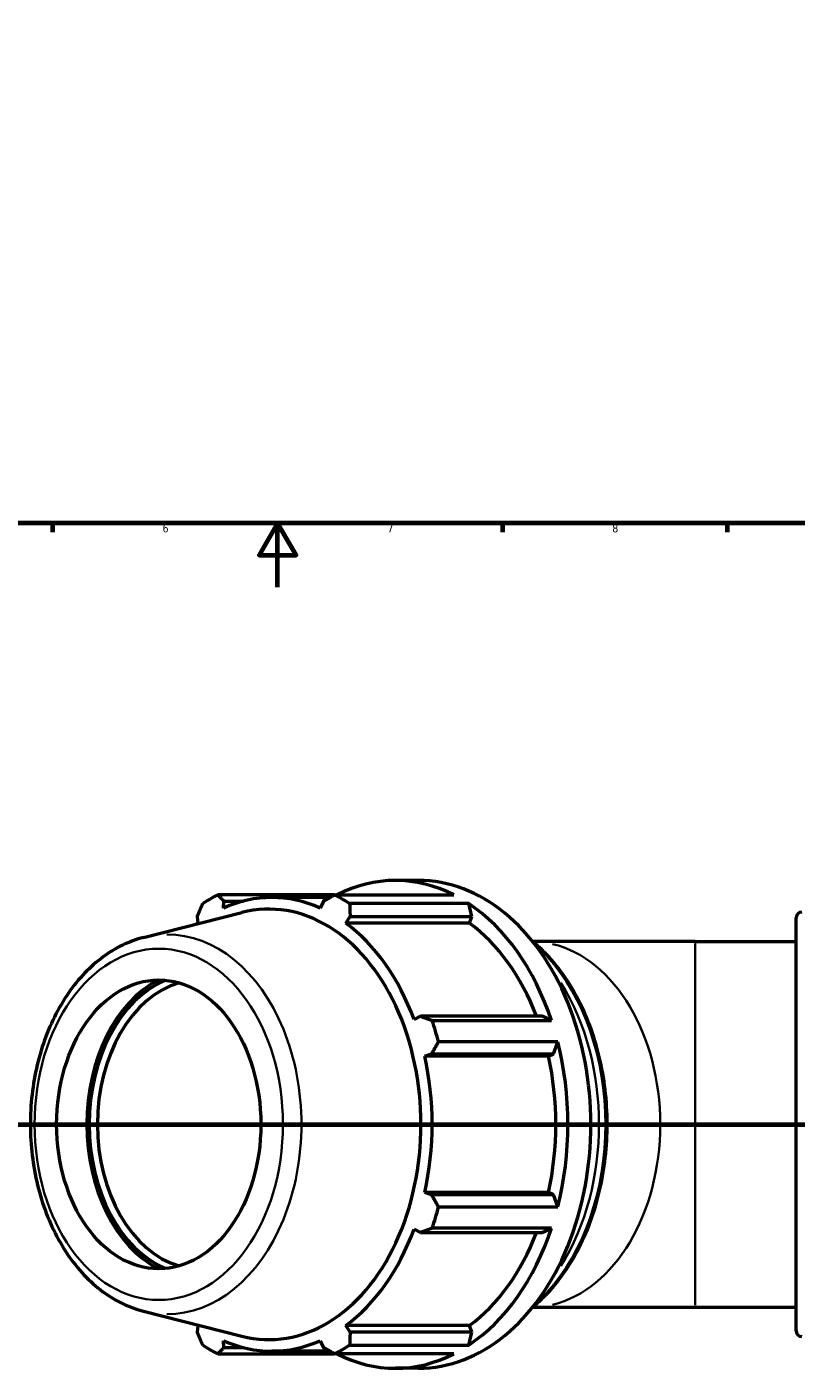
# Model space of a CAD drawing. Header units: millimetres. Extents: x -13 to 1253, y -245 to 1230.
# Tile 3 of 9: x 342 to 582, y -245 to 175. Entities that reach past the tile are written whole.
import ezdxf

# ---------------------------------------------------------------- set-up
doc = ezdxf.new("R2010")
doc.units = ezdxf.units.MM
doc.linetypes.add('CHAIN', pattern=[0.7087, 0.4724, -0.0591, 0.1181, -0.0591])
for name, color, linetype, lineweight in [('Border (ISO)', 7, 'Continuous', 70), ('Section Line (ISO)', 7, 'CHAIN', 70), ('Visible (ISO)', 7, 'Continuous', 50), ('Visible Narrow (ISO)', 7, 'Continuous', 35)]:
    doc.layers.add(name, color=color, linetype=linetype, lineweight=lineweight)
doc.styles.add('Note Text (ISO)', font='tahoma.ttf')

# ---------------------------------------------------------------- blocks, each defined once
blk = doc.blocks.new('Borders Default Border')
at = {"layer": 'Border (ISO)'}
for p, q in [((350.42, 20), (350.42, 17.1)), ((490.58, 20), (490.58, 17.1)), ((560.67, 20), (560.67, 17.1))]:
    blk.add_line(p, q, dxfattribs=at)
at = {"layer": 'Border (ISO)', "flags": 128}
for points in [[(20, 20), (20, 574), (821, 574), (821, 20), (20, 20)], [(420.5, 0), (420.5, 20), (414.73, 10), (426.27, 10), (420.5, 20)]]:
    blk.add_lwpolyline(points, dxfattribs=at)
at = {"layer": 'Border (ISO)', "color": 232, "true_color": 0xca0064, "char_height": 2.5, "attachment_point": 7, "style": 'Note Text (ISO)'}
for s, insert in [('6', (384.66, 17.05)), ('7', (454.77, 17.1)), ('8', (524.81, 17.04))]:
    blk.add_mtext(s, dxfattribs=dict(at, insert=insert))
blk = doc.blocks.new('2dTransSection0')
at = {"layer": 'Section Line (ISO)', "linetype": 'CHAIN'}
blk.add_line((130.68, -167.36), (909.38, -167.36), dxfattribs=at)

msp = doc.modelspace()

# ---------------------------------------------------------------- linework, layer by layer
at = {"layer": 'Visible (ISO)'}
for p, q in [((464.422, -91.363), (457.257, -91.363)), ((438.281, -95.852), (401.888, -95.852)), ((438.281, -95.852), (475.453, -95.852)), ((403.686, -99.954), (403.788, -97.779)), ((403.788, -97.779), (409.945, -97.779)), ((436.784, -96.683), (418.715, -96.683)), ((434.815, -97.779), (433.744, -99.954)), ((480.145, -98.6), (442.973, -98.6)), ((481.079, -102.646), (480.145, -98.6)), ((378.74, -109.134), (409.421, -101.361)), ((395.48, -102.646), (395.638, -104.669)), ((441.793, -104.669), (443.124, -102.646)), ((480.334, -104.669), (441.793, -104.669)), ((443.124, -102.646), (481.079, -102.646)), ((480.334, -104.669), (481.079, -102.646)), ((582.099, -231.683), (582.099, -103.043)), ((550.665, -110.363), (499.968, -110.363)), ((550.665, -110.363), (582.099, -110.363)), ((465.063, -133.673), (463.046, -134.726)), ((503.018, -133.673), (465.063, -133.673)), ((505.879, -134.994), (503.018, -133.673)), ((468.707, -134.994), (505.879, -134.994)), ((507.822, -141.629), (470.65, -141.629)), ((506.459, -145.423), (507.822, -141.629)), ((466.38, -146.109), (468.505, -145.423)), ((504.922, -146.109), (466.38, -146.109)), ((468.505, -145.423), (506.459, -145.423)), ((504.922, -146.109), (506.459, -145.423)), ((468.505, -189.302), (466.38, -188.617)), ((504.922, -188.617), (466.38, -188.617)), ((506.459, -189.302), (504.922, -188.617)), ((506.459, -189.302), (468.505, -189.302)), ((507.822, -193.097), (506.459, -189.302)), ((470.65, -193.097), (507.822, -193.097)), ((463.046, -199.999), (465.063, -201.052)), ((465.063, -201.052), (503.018, -201.052)), ((505.879, -199.731), (468.707, -199.731)), ((503.018, -201.052), (505.879, -199.731)), ((378.74, -225.591), (409.421, -233.364)), ((499.968, -224.363), (550.665, -224.363)), ((550.665, -224.363), (582.099, -224.363)), ((395.638, -230.057), (395.48, -232.079)), ((443.124, -232.079), (441.793, -230.057)), ((480.334, -230.057), (441.793, -230.057)), ((481.079, -232.079), (480.334, -230.057)), ((403.788, -236.946), (403.686, -234.771)), ((433.744, -234.771), (434.815, -236.946)), ((481.079, -232.079), (443.124, -232.079)), ((480.145, -236.125), (481.079, -232.079)), ((401.888, -238.873), (438.281, -238.873)), ((409.945, -236.946), (403.788, -236.946)), ((436.784, -238.043), (418.715, -238.043)), ((475.453, -238.873), (438.281, -238.873)), ((442.973, -236.125), (480.145, -236.125)), ((464.422, -243.363), (457.257, -243.363))]:
    msp.add_line(p, q, dxfattribs=at)
for centre, start, end in [((583.899, -103.043), 90, 180), ((583.899, -231.683), 180, 270)]:
    msp.add_arc(centre, 1.8, start, end, dxfattribs=at)
for centre, major_axis, start_param, end_param in [((457.257, -167.363), (0, 76), 5.93775, 6.6286206), ((464.422, -167.363), (0, -76), 0, 3.1415927), ((420.084, -167.363), (0, 76), 0.3454353, 0.4399629), ((418.715, -167.363), (0, 70.68), 5.9777527, 6.5886179), ((420.084, -167.363), (0, 76), 5.8432224, 5.93775), ((417.781, -167.363), (0, -67.052), 6.1059316, 9.6020317), ((457.257, -167.363), (0, 76), 5.1523519, 5.8432224), ((418.715, -167.363), (0, -70.68), 3.6215582, 3.6300607), ((418.715, -167.363), (0, 70.68), 5.1923545, 5.8032198), ((457.257, -167.363), (0, 70.68), 5.2092219, 5.8032198), ((394.918, -167.363), (0, 47.851), 0.3469204, 2.7946723), ((394.918, -167.363), (0, 46.8), 0.2857945, 2.8557981), ((396.191, -167.363), (0, -45), 3.3425726, 6.0822054), ((420.084, -167.363), (0, 76), 5.0578243, 5.1523519), ((457.257, -167.363), (0, 76), 4.3669537, 5.0578243), ((418.715, -167.363), (0, 70.68), 4.4069564, 5.0178216), ((457.257, -167.363), (0, 70.68), 4.4069564, 5.0178216), ((420.084, -167.363), (0, 76), 4.2724261, 4.3669537), ((418.715, -167.363), (0, 70.68), 3.6215582, 4.2324234), ((457.257, -167.363), (0, 76), 3.5815555, 4.2724261), ((457.257, -167.363), (0, 70.68), 3.6215582, 4.2155561), ((418.715, -167.363), (0, -70.68), 5.7947173, 5.8032198), ((418.715, -167.363), (0, -70.68), 5.9777527, 6.5886179), ((420.084, -167.363), (0, -76), 5.8432224, 5.93775), ((420.084, -167.363), (0, -76), 0.3454353, 0.4399629), ((457.257, -167.363), (0, -76), 5.93775, 6.6286206)]:
    msp.add_ellipse(centre, major_axis=major_axis, ratio=0.7071068, start_param=start_param, end_param=end_param, dxfattribs=at)
msp.add_ellipse((383.487, -167.363), major_axis=(0, -45), ratio=0.7071068, dxfattribs=at)
for points, weights in [([(401.888, -95.852), (402.85, -96.835), (403.788, -97.779)], [2.54412828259, 2.57591504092, 2.60596988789]), ([(434.815, -97.779), (436.505, -96.835), (438.281, -95.852)], [2.60596988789, 2.57591504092, 2.54412828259]), ([(395.48, -102.646), (396.313, -100.665), (397.196, -98.6)], [2.60596988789, 2.57591504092, 2.54412828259]), ([(442.973, -98.6), (443.042, -100.665), (443.124, -102.646)], [2.54412828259, 2.57591504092, 2.60596988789]), ([(465.063, -133.673), (466.84, -134.32), (468.707, -134.994)], [2.60596988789, 2.57591504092, 2.54412828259]), ([(470.65, -141.629), (469.548, -143.565), (468.505, -145.423)], [2.55455110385, 2.58646808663, 2.61664606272]), ([(468.505, -189.302), (469.548, -191.161), (470.65, -193.097)], [2.61664606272, 2.58646808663, 2.55455110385]), ([(468.707, -199.731), (466.84, -200.405), (465.063, -201.052)], [2.55455110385, 2.58646808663, 2.61664606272]), ([(397.196, -236.125), (396.313, -234.061), (395.48, -232.079)], [2.55455110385, 2.58646808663, 2.61664606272]), ([(443.124, -232.079), (443.042, -234.061), (442.973, -236.125)], [2.61664606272, 2.58646808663, 2.55455110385]), ([(403.788, -236.946), (402.85, -237.89), (401.888, -238.873)], [2.61664606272, 2.58646808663, 2.55455110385]), ([(438.281, -238.873), (436.505, -237.89), (434.815, -236.946)], [2.55455110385, 2.58646808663, 2.61664606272])]:
    msp.add_rational_spline(points, weights, degree=2, dxfattribs=at)
for points, knots in [([(378.74, -109.134), (374.307, -110.257), (370.048, -112.322), (362.1, -118.16), (358.444, -122.008), (352.126, -131.125), (349.497, -136.436), (345.582, -147.933), (344.305, -154.123), (343.23, -166.737), (343.431, -173.158), (345.297, -185.604), (346.961, -191.625), (351.619, -202.667), (354.611, -207.688), (361.657, -216.153), (365.7, -219.617), (372.869, -223.663), (375.767, -224.838), (378.74, -225.591)], [3.3188464, 3.3188464, 3.3188464, 3.3188464, 3.6206496, 3.6206496, 3.9370525, 3.9370525, 4.26349, 4.26349, 4.5923935, 4.5923935, 4.9213244, 4.9213244, 5.2502897, 5.2502897, 5.5789555, 5.5789555, 5.9035037, 5.9035037, 6.1059316, 6.1059316, 6.1059316, 6.1059316]), ([(500.002, -224.32), (501.357, -223.203), (502.67, -221.993), (508.017, -216.511), (511.594, -211.42), (517.436, -199.911), (519.691, -193.486), (522.643, -179.97), (523.339, -172.881), (523.103, -158.754), (522.172, -151.719), (518.771, -138.405), (516.301, -132.128), (510.055, -120.975), (506.28, -116.097), (501.363, -111.56), (500.688, -110.971), (500.002, -110.406)], [0.5277697, 0.5277697, 0.5277697, 0.5277697, 0.6272542, 0.6272542, 0.9482466, 0.9482466, 1.2711986, 1.2711986, 1.5943613, 1.5943613, 1.9174813, 1.9174813, 2.2406488, 2.2406488, 2.5634774, 2.5634774, 2.613823, 2.613823, 2.613823, 2.613823])]:
    msp.add_open_spline(points, degree=3, knots=knots, dxfattribs=at)
at = {"layer": 'Visible Narrow (ISO)'}
msp.add_line((550.665, -223.661), (550.665, -111.064), dxfattribs=at)
for centre, major_axis, start_param, end_param in [((386.116, -167.363), (0, -59.156), 6.2807366, 9.4272267), ((499.452, -167.363), (0, -57), 0.1686796, 2.9729131), ((475.953, -167.363), (0, -66.12), 0.6575332, 2.4840595), ((473.926, -167.363), (0, 66.12), 3.9820354, 5.4427426)]:
    msp.add_ellipse(centre, major_axis=major_axis, ratio=0.7071068, start_param=start_param, end_param=end_param, dxfattribs=at)
msp.add_ellipse((383.487, -167.363), major_axis=(0, -54.724), ratio=0.7071068, dxfattribs=at)

# ---------------------------------------------------------------- block references
msp.add_blockref('Borders Default Border', (0, 0))
at = {"layer": 'Section Line (ISO)'}
msp.add_blockref('2dTransSection0', (0, 0), dxfattribs=at)

doc.saveas('drawing.dxf')
